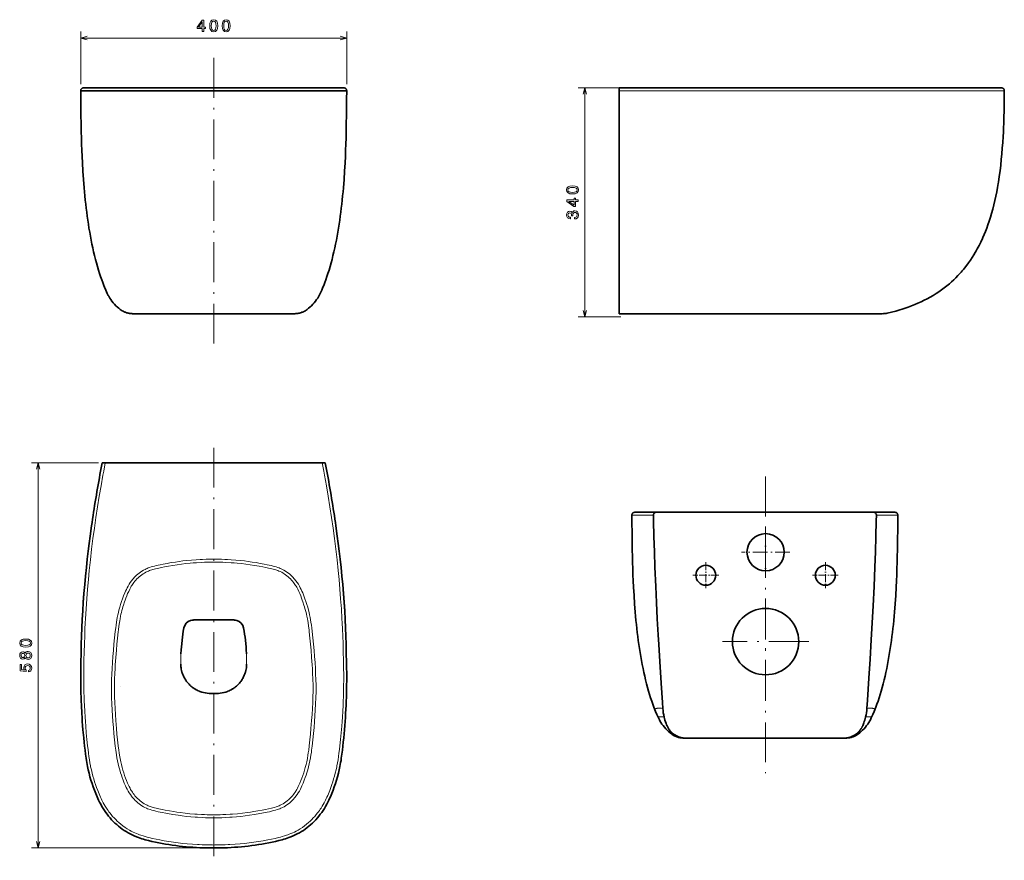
# Model space of a CAD drawing. Extents: x 46 to 343, y 25 to 278.
import ezdxf

# ---------------------------------------------------------------- set-up
doc = ezdxf.new("R2010")
doc.units = 0
doc.linetypes.add('DASHDOT', pattern=[18.5, 12, -3, 0.5, -3])

msp = doc.modelspace()

# ---------------------------------------------------------------- linework, layer by layer
at = {"color": 7, "lineweight": 13, "ltscale": 0.396967}
for p, q in [((64.62, 258.23), (64.62, 274.11)), ((144.71, 258.23), (144.71, 274.11))]:
    msp.add_line(p, q, dxfattribs=at)
at = {"color": 7, "lineweight": 13}
for p, q in [((64.62, 272.11), (144.71, 272.11)), ((216.43, 188.14), (216.43, 257.13)), ((70.01, 144.19), (49.76, 144.19)), ((51.76, 28.22), (51.76, 144.19)), ((102.64, 28.22), (49.76, 28.22))]:
    msp.add_line(p, q, dxfattribs=at)
at = {"color": 7, "linetype": 'DASHDOT', "lineweight": 13}
for p, q in [((104.67, 266.1), (104.67, 179.93)), ((104.67, 148.73), (104.67, 24.51)), ((270.85, 140.04), (270.85, 50.8)), ((270.85, 103.36), (270.85, 77.36)), ((283.85, 90.36), (257.85, 90.36))]:
    msp.add_line(p, q, dxfattribs=at)
at = {"color": 7, "lineweight": 35}
for p, q in [((64.62, 256.23), (144.71, 256.23)), ((104.67, 257.13), (67.55, 257.13)), ((104.67, 257.13), (141.78, 257.13)), ((226.77, 256.22), (226.77, 198.02)), ((288.68, 257.13), (229.27, 257.13)), ((317.98, 257.13), (288.68, 257.13)), ((341.83, 257.13), (317.98, 257.13)), ((81.93, 189.1), (104.67, 189.1)), ((104.67, 189.1), (127.41, 189.1)), ((285.98, 189.1), (229.27, 189.1)), ((72.01, 144.19), (104.67, 144.19)), ((137.32, 144.19), (104.67, 144.19)), ((237.51, 129.34), (270.63, 129.34)), ((303.76, 129.34), (270.63, 129.34)), ((246.83, 61.31), (270.61, 61.31)), ((294.43, 61.31), (270.63, 61.31))]:
    msp.add_line(p, q, dxfattribs=at)
at = {"color": 7, "lineweight": 35, "ltscale": 0.05069}
for p, q in [((67.55, 257.13), (65.53, 257.13)), ((141.78, 257.13), (143.81, 257.13))]:
    msp.add_line(p, q, dxfattribs=at)
at = {"color": 7, "lineweight": 13, "ltscale": 0.320792}
for p, q in [((227.27, 257.13), (214.43, 257.13)), ((227.27, 188.14), (214.43, 188.14))]:
    msp.add_line(p, q, dxfattribs=at)
at = {"color": 7, "lineweight": 35, "ltscale": 0.0625}
for p, q in [((226.77, 257.13), (229.27, 257.13)), ((226.77, 189.11), (229.27, 189.1)), ((226.77, 189.11), (229.27, 189.1)), ((226.77, 189.1), (229.27, 189.1))]:
    msp.add_line(p, q, dxfattribs=at)
at = {"color": 7, "lineweight": 35, "ltscale": 0.022832}
msp.add_line((226.77, 256.22), (226.77, 257.13), dxfattribs=at)
at = {"color": 7, "lineweight": 35, "ltscale": 1.60217e-05}
msp.add_line((226.77, 257.13), (226.77, 257.13), dxfattribs=at)
msp.add_line((226.77, 257.13), (226.77, 257.13), dxfattribs=at)
at = {"color": 7, "lineweight": 13, "ltscale": 0.0625}
msp.add_line((226.77, 256.22), (229.27, 256.22), dxfattribs=at)
at = {"color": 7, "lineweight": 35, "ltscale": 7.62939e-06}
msp.add_line((341.83, 257.13), (341.83, 257.13), dxfattribs=at)
msp.add_line((341.83, 257.13), (341.83, 257.13), dxfattribs=at)
msp.add_line((341.83, 257.13), (341.83, 257.13), dxfattribs=at)
msp.add_line((341.83, 257.13), (341.83, 257.13), dxfattribs=at)
msp.add_line((341.83, 257.13), (341.83, 257.13), dxfattribs=at)
msp.add_line((341.83, 257.13), (341.83, 257.13), dxfattribs=at)
msp.add_line((341.83, 257.13), (341.83, 257.13), dxfattribs=at)
msp.add_line((341.83, 257.13), (341.83, 257.13), dxfattribs=at)
at = {"color": 7, "lineweight": 35, "ltscale": 0.013987}
for p, q in [((64.68, 250.05), (64.69, 249.49)), ((310.62, 122.26), (310.61, 121.7))]:
    msp.add_line(p, q, dxfattribs=at)
at = {"color": 7, "lineweight": 35, "ltscale": 0.002096}
for p, q in [((144.65, 249.49), (144.65, 249.41)), ((230.65, 121.7), (230.65, 121.62))]:
    msp.add_line(p, q, dxfattribs=at)
at = {"color": 7, "lineweight": 35, "ltscale": 0.064786}
msp.add_line((226.77, 198.02), (226.77, 195.43), dxfattribs=at)
at = {"color": 7, "lineweight": 35, "ltscale": 0.071582}
msp.add_line((226.77, 195.43), (226.77, 192.57), dxfattribs=at)
at = {"color": 7, "lineweight": 35, "ltscale": 0.086605}
msp.add_line((226.77, 192.57), (226.77, 189.11), dxfattribs=at)
at = {"color": 7, "lineweight": 35, "ltscale": 0.033769}
for p, q in [((81.64, 189.1), (80.29, 189.1)), ((129.04, 189.1), (127.69, 189.1))]:
    msp.add_line(p, q, dxfattribs=at)
at = {"color": 7, "lineweight": 35, "ltscale": 0.007125}
for p, q in [((81.93, 189.1), (81.64, 189.1)), ((127.69, 189.1), (127.41, 189.1))]:
    msp.add_line(p, q, dxfattribs=at)
at = {"color": 7, "lineweight": 35, "ltscale": 4.34875e-05}
msp.add_line((226.77, 189.11), (226.77, 189.1), dxfattribs=at)
at = {"color": 7, "lineweight": 35, "ltscale": 0.048495}
msp.add_line((287.92, 189.1), (285.98, 189.1), dxfattribs=at)
at = {"color": 7, "lineweight": 35, "ltscale": 0.454581}
msp.add_line((287.92, 189.1), (306.1, 189.1), dxfattribs=at)
at = {"color": 7, "lineweight": 35, "ltscale": 0.063622}
for p, q in [((71.09, 144.19), (70.61, 141.69)), ((138.24, 144.19), (138.72, 141.69))]:
    msp.add_line(p, q, dxfattribs=at)
at = {"color": 7, "lineweight": 35, "ltscale": 0.023097}
msp.add_line((71.09, 144.19), (72.01, 144.19), dxfattribs=at)
at = {"color": 7, "lineweight": 13, "ltscale": 0.06362}
for p, q in [((72.01, 144.19), (71.54, 141.69)), ((137.32, 144.19), (137.8, 141.69))]:
    msp.add_line(p, q, dxfattribs=at)
at = {"color": 7, "lineweight": 35, "ltscale": 0.023096}
msp.add_line((138.24, 144.19), (137.32, 144.19), dxfattribs=at)
at = {"color": 7, "lineweight": 35, "ltscale": 0.149875}
for p, q in [((231.51, 129.34), (237.51, 129.34)), ((309.76, 129.34), (303.76, 129.34))]:
    msp.add_line(p, q, dxfattribs=at)
at = {"color": 7, "lineweight": 13, "ltscale": 0.011896}
for p, q in [((237.06, 128.42), (236.58, 128.42)), ((304.21, 128.42), (304.69, 128.42))]:
    msp.add_line(p, q, dxfattribs=at)
at = {"color": 7, "lineweight": 35, "ltscale": 0.011887}
for p, q in [((237.98, 129.34), (237.51, 129.34)), ((303.29, 129.34), (303.76, 129.34))]:
    msp.add_line(p, q, dxfattribs=at)
at = {"color": 7, "linetype": 'DASHDOT', "lineweight": 13, "ltscale": 0.364}
for p, q in [((270.85, 124.56), (270.85, 110)), ((278.13, 117.28), (263.57, 117.28))]:
    msp.add_line(p, q, dxfattribs=at)
at = {"color": 7, "linetype": 'DASHDOT', "lineweight": 13, "ltscale": 0.195}
for p, q in [((252.85, 114.24), (252.85, 106.44)), ((288.85, 114.24), (288.85, 106.44)), ((256.75, 110.34), (248.95, 110.34)), ((292.75, 110.34), (284.95, 110.34))]:
    msp.add_line(p, q, dxfattribs=at)
at = {"color": 7, "lineweight": 35, "ltscale": 0.153021}
for p in [(98.55, 96.88), (110.79, 96.88)]:
    msp.add_line(p, (104.67, 96.88), dxfattribs=at)
at = {"color": 7, "lineweight": 35, "ltscale": 0.000441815}
for p, q in [((64.66, 83.59), (64.66, 83.61)), ((144.68, 83.59), (144.68, 83.61))]:
    msp.add_line(p, q, dxfattribs=at)
at = {"color": 7, "lineweight": 13, "ltscale": 0.004475}
for p, q in [((114.39, 83.56), (114.57, 83.56)), ((103.28, 74.96), (103.28, 74.78)), ((106.05, 74.96), (106.06, 74.78))]:
    msp.add_line(p, q, dxfattribs=at)
at = {"color": 7, "lineweight": 13, "ltscale": 0.000677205}
msp.add_line((76.65, 76.94), (76.66, 76.97), dxfattribs=at)
at = {"color": 7, "lineweight": 13, "ltscale": 0.003592}
for p, q in [((239.91, 70.23), (239.77, 70.26)), ((301.36, 70.23), (301.5, 70.26))]:
    msp.add_line(p, q, dxfattribs=at)
at = {"color": 7, "lineweight": 13, "ltscale": 0.006611}
for p, q in [((241.31, 64.77), (241.42, 64.53)), ((299.96, 64.77), (299.85, 64.53))]:
    msp.add_line(p, q, dxfattribs=at)
at = {"color": 7, "lineweight": 35, "ltscale": 0.008084}
msp.add_line((246.83, 61.31), (246.51, 61.31), dxfattribs=at)
at = {"color": 7, "lineweight": 35, "ltscale": 0.000178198}
for p, q in [((246.84, 61.31), (246.83, 61.31)), ((294.43, 61.31), (294.43, 61.31))]:
    msp.add_line(p, q, dxfattribs=at)
at = {"color": 7, "lineweight": 35, "ltscale": 0.008089}
msp.add_line((294.76, 61.31), (294.43, 61.31), dxfattribs=at)
at = {"color": 7, "lineweight": 13}
for points in [[(101.21, 274.11), (101.66, 274.11), (101.66, 274.98), (102.16, 274.98), (102.16, 275.38), (101.66, 275.38), (101.66, 277.53), (101.2, 277.53), (99.67, 275.42), (99.67, 274.98), (101.21, 274.98)], [(100.09, 275.38), (101.21, 276.95), (101.21, 275.38)], [(103.45, 275.82), (103.53, 275.03), (103.76, 274.46), (104.14, 274.12), (104.67, 274.01), (105.19, 274.12), (105.56, 274.46), (105.8, 275.03), (105.88, 275.82), (105.8, 276.6), (105.7, 276.92), (105.56, 277.17), (105.19, 277.52), (104.67, 277.63), (104.14, 277.52), (103.76, 277.17), (103.53, 276.6)], [(103.94, 275.82), (103.98, 276.43), (104.1, 276.87), (104.33, 277.12), (104.67, 277.21), (105, 277.12), (105.23, 276.87), (105.35, 276.43), (105.39, 275.82), (105.35, 275.2), (105.23, 274.76), (105, 274.51), (104.67, 274.42), (104.33, 274.51), (104.1, 274.76), (103.98, 275.2)], [(107.19, 275.82), (107.26, 275.03), (107.5, 274.46), (107.88, 274.12), (108.4, 274.01), (108.92, 274.12), (109.3, 274.46), (109.53, 275.03), (109.61, 275.82), (109.53, 276.6), (109.44, 276.92), (109.3, 277.17), (108.92, 277.52), (108.4, 277.63), (107.88, 277.52), (107.5, 277.17), (107.26, 276.6)], [(107.67, 275.82), (107.71, 276.43), (107.84, 276.87), (108.06, 277.12), (108.4, 277.21), (108.74, 277.12), (108.96, 276.87), (109.09, 276.43), (109.13, 275.82), (109.09, 275.2), (108.96, 274.76), (108.74, 274.51), (108.4, 274.42), (108.06, 274.51), (107.84, 274.76), (107.71, 275.2)], [(212.72, 225.15), (213.52, 225.23), (214.08, 225.47), (214.42, 225.85), (214.53, 226.37), (214.42, 226.89), (214.08, 227.27), (213.52, 227.5), (212.72, 227.58), (211.94, 227.5), (211.62, 227.4), (211.37, 227.27), (211.02, 226.89), (210.91, 226.37), (211.02, 225.85), (211.37, 225.47), (211.94, 225.23)], [(212.72, 225.64), (212.11, 225.68), (211.67, 225.81), (211.42, 226.03), (211.33, 226.37), (211.42, 226.7), (211.67, 226.93), (212.11, 227.06), (212.72, 227.1), (213.34, 227.06), (213.78, 226.93), (214.03, 226.7), (214.12, 226.37), (214.03, 226.03), (213.78, 225.81), (213.34, 225.68)], [(214.43, 222.91), (214.43, 223.37), (213.57, 223.37), (213.57, 223.86), (213.16, 223.86), (213.16, 223.37), (211.01, 223.37), (211.01, 222.91), (213.12, 221.37), (213.57, 221.37), (213.57, 222.91)], [(213.16, 221.8), (211.59, 222.91), (213.16, 222.91)], [(213.33, 217.63), (213.37, 217.63), (213.85, 217.71), (214.22, 217.94), (214.45, 218.32), (214.53, 218.81), (214.45, 219.34), (214.23, 219.73), (213.87, 219.98), (213.42, 220.07), (213.12, 220.03), (212.88, 219.92), (212.69, 219.74), (212.56, 219.5), (212.28, 219.83), (211.85, 219.94), (211.46, 219.87), (211.16, 219.65), (210.97, 219.3), (210.91, 218.81), (210.99, 218.36), (211.21, 218.01), (211.56, 217.78), (212.03, 217.71), (212.07, 217.71), (212.07, 218.16), (211.75, 218.2), (211.51, 218.33), (211.37, 218.54), (211.32, 218.84), (211.36, 219.1), (211.47, 219.29), (211.64, 219.41), (211.87, 219.45), (212.12, 219.41), (212.28, 219.29), (212.39, 219.07), (212.42, 218.79), (212.41, 218.59), (212.81, 218.59), (212.8, 218.84), (212.84, 219.16), (212.97, 219.39), (213.16, 219.53), (213.42, 219.58), (213.71, 219.53), (213.93, 219.38), (214.07, 219.15), (214.11, 218.84), (214.06, 218.52), (213.91, 218.29), (213.67, 218.15), (213.33, 218.09)], [(48.05, 88.72), (48.85, 88.8), (49.41, 89.04), (49.75, 89.41), (49.86, 89.94), (49.75, 90.46), (49.41, 90.84), (48.85, 91.07), (48.05, 91.15), (47.27, 91.07), (46.95, 90.97), (46.7, 90.84), (46.35, 90.46), (46.24, 89.94), (46.35, 89.41), (46.7, 89.04), (47.27, 88.8)], [(48.05, 89.21), (47.44, 89.25), (47.01, 89.37), (46.75, 89.6), (46.66, 89.94), (46.75, 90.27), (47.01, 90.5), (47.44, 90.62), (48.05, 90.67), (48.67, 90.62), (49.11, 90.5), (49.37, 90.27), (49.45, 89.94), (49.37, 89.6), (49.11, 89.37), (48.67, 89.25)], [(47.88, 85.58), (48.02, 85.32), (48.22, 85.14), (48.46, 85.03), (48.76, 85), (49.21, 85.08), (49.56, 85.31), (49.78, 85.69), (49.86, 86.2), (49.78, 86.71), (49.56, 87.09), (49.21, 87.32), (48.76, 87.41), (48.46, 87.37), (48.22, 87.26), (48.02, 87.08), (47.88, 86.83), (47.76, 87.03), (47.59, 87.17), (47.39, 87.26), (47.14, 87.29), (46.78, 87.21), (46.5, 86.99), (46.31, 86.65), (46.24, 86.2), (46.31, 85.75), (46.5, 85.41), (46.78, 85.19), (47.14, 85.11), (47.39, 85.14), (47.59, 85.22)], [(47.18, 85.59), (46.96, 85.63), (46.79, 85.75), (46.68, 85.95), (46.64, 86.2), (46.68, 86.45), (46.79, 86.65), (46.96, 86.77), (47.18, 86.81), (47.41, 86.77), (47.59, 86.65), (47.7, 86.45), (47.74, 86.2), (47.7, 85.95), (47.59, 85.75), (47.41, 85.63)], [(48.75, 85.48), (48.48, 85.53), (48.28, 85.67), (48.15, 85.9), (48.1, 86.2), (48.15, 86.5), (48.28, 86.73), (48.48, 86.87), (48.75, 86.92), (49.04, 86.87), (49.25, 86.73), (49.4, 86.5), (49.44, 86.2), (49.4, 85.9), (49.25, 85.67), (49.04, 85.53)], [(48.85, 81.22), (49.26, 81.33), (49.59, 81.57), (49.79, 81.94), (49.86, 82.4), (49.77, 82.91), (49.53, 83.31), (49.13, 83.56), (48.63, 83.66), (48.16, 83.57), (47.79, 83.33), (47.55, 82.95), (47.47, 82.46), (47.53, 82.08), (47.7, 81.79), (46.75, 81.93), (46.75, 83.47), (46.34, 83.47), (46.34, 81.59), (48.2, 81.32), (48.2, 81.72), (47.96, 82.01), (47.87, 82.39), (47.93, 82.71), (48.09, 82.96), (48.34, 83.11), (48.65, 83.17), (48.97, 83.11), (49.22, 82.95), (49.38, 82.7), (49.43, 82.39), (49.4, 82.12), (49.28, 81.91), (49.1, 81.76), (48.85, 81.69)]]:
    msp.add_lwpolyline(points, close=True, dxfattribs=at)
for points in [[(66.55, 272.63), (64.62, 272.11), (66.55, 271.59)], [(142.78, 271.59), (144.71, 272.11), (142.78, 272.63)], [(66.66, 256.2), (65.14, 256.21), (64.96, 256.21), (64.64, 256.22), (64.62, 256.23), (64.62, 256.23), (64.62, 256.23), (64.62, 256.23)], [(104.67, 256.24), (95.08, 256.23), (83.21, 256.2), (74.36, 256.18), (68.5, 256.19), (66.66, 256.2)], [(104.67, 256.24), (114.26, 256.23), (126.12, 256.2), (134.97, 256.18), (140.83, 256.19), (142.67, 256.2)], [(142.67, 256.2), (144.19, 256.21), (144.38, 256.21), (144.69, 256.22), (144.71, 256.23), (144.71, 256.23), (144.71, 256.23), (144.71, 256.23)], [(216.95, 255.2), (216.43, 257.13), (215.92, 255.2)], [(288.67, 256.23), (270.69, 256.25), (258.77, 256.25), (235.11, 256.23), (229.27, 256.22)], [(318.16, 256.2), (303.33, 256.21), (288.67, 256.23)], [(342.74, 256.24), (341.14, 256.22), (340.29, 256.21), (335.39, 256.19), (328.15, 256.19), (318.16, 256.2)], [(215.92, 190.07), (216.43, 188.14), (216.95, 190.07)], [(52.28, 142.26), (51.76, 144.19), (51.25, 142.26)], [(65.54, 82.27), (65.59, 84.74), (65.65, 87.2), (65.72, 89.67), (65.81, 92.13), (65.89, 94.07), (65.98, 96.01), (66.05, 97.27), (66.23, 100.24), (66.44, 103.2), (66.67, 106.15), (66.93, 109.1), (67.19, 111.78), (67.53, 114.99), (67.89, 118.19), (68.29, 121.38), (68.72, 124.57), (69.17, 127.75), (69.66, 130.93), (70.18, 134.11), (70.73, 137.28), (71.3, 140.44), (71.54, 141.69)], [(143.79, 82.27), (143.75, 84.74), (143.69, 87.2), (143.61, 89.67), (143.53, 92.13), (143.44, 94.07), (143.35, 96.01), (143.28, 97.27), (143.1, 100.24), (142.89, 103.2), (142.66, 106.15), (142.4, 109.1), (142.14, 111.78), (141.81, 114.99), (141.44, 118.19), (141.04, 121.38), (140.62, 124.57), (140.16, 127.75), (139.67, 130.93), (139.15, 134.11), (138.61, 137.28), (138.03, 140.44), (137.8, 141.69)], [(230.59, 128.43), (230.59, 128.43), (230.59, 128.44), (230.59, 128.44), (230.6, 128.44)], [(230.6, 128.44), (230.69, 128.44), (231.22, 128.45), (232.59, 128.45), (236.58, 128.42)], [(310.67, 128.44), (310.58, 128.44), (310.05, 128.45), (308.68, 128.45), (304.69, 128.42)], [(310.68, 128.43), (310.68, 128.43), (310.68, 128.44), (310.68, 128.44), (310.67, 128.44)], [(64.66, 83.61), (64.71, 86.28), (64.79, 88.95), (64.88, 91.62), (65, 94.41), (65.09, 96.31), (65.2, 98.21), (65.36, 100.83), (65.55, 103.46), (65.76, 106.07), (65.93, 108.08), (66.11, 110.08), (66.33, 112.31), (66.57, 114.54), (66.81, 116.77), (67.15, 119.58), (67.51, 122.39), (67.89, 125.19)], [(144.68, 83.61), (144.62, 86.28), (144.55, 88.95), (144.45, 91.62), (144.34, 94.41), (144.24, 96.31), (144.13, 98.21), (143.97, 100.83), (143.78, 103.46), (143.57, 106.07), (143.4, 108.08), (143.22, 110.08), (143, 112.31), (142.77, 114.54), (142.52, 116.77), (142.18, 119.58), (141.83, 122.39), (141.45, 125.19)], [(73.86, 77.24), (73.91, 78.91), (73.97, 80.58), (74.06, 82.22), (74.17, 84.06), (74.29, 85.89), (74.44, 87.72), (74.61, 89.6), (74.81, 91.51), (75.02, 93.44), (75.15, 94.48), (75.26, 95.33), (75.38, 96.17), (75.5, 96.93), (75.64, 97.67), (75.79, 98.42), (75.95, 99.16), (76.13, 99.88), (76.37, 100.73), (76.62, 101.57), (76.89, 102.41), (77.19, 103.27), (77.52, 104.14), (77.87, 105.01), (78.11, 105.56), (78.36, 106.1), (78.61, 106.6), (78.87, 107.09), (79.19, 107.63), (79.53, 108.15), (79.9, 108.67), (80.29, 109.16), (80.49, 109.4), (80.71, 109.64), (81.05, 110), (81.41, 110.34), (81.78, 110.67), (82.17, 110.99), (82.6, 111.3), (83.05, 111.6), (83.51, 111.87), (83.98, 112.12), (84.36, 112.3), (84.63, 112.42), (84.97, 112.56), (85.33, 112.68), (85.81, 112.84), (86.31, 112.98), (86.82, 113.12), (87.33, 113.24), (87.93, 113.38), (88.52, 113.51), (89.45, 113.7), (90.63, 113.92), (91.88, 114.14), (93.13, 114.33), (94.27, 114.49), (95.41, 114.64), (96.56, 114.77), (97.99, 114.9), (99.41, 115.01), (100.54, 115.08), (101.33, 115.12), (102.37, 115.15), (103.7, 115.18), (104.19, 115.18), (104.54, 115.18), (104.67, 115.18)], [(74.75, 77.21), (74.81, 79.06), (74.89, 80.9), (74.95, 82.14), (75.02, 83.38), (75.17, 85.57), (75.35, 87.76), (75.51, 89.58), (75.7, 91.42), (75.9, 93.26), (75.98, 93.89), (76.12, 95), (76.28, 96.11), (76.37, 96.66), (76.46, 97.21), (76.62, 98.02), (76.74, 98.6), (76.88, 99.17), (77.02, 99.75), (77.18, 100.32), (77.33, 100.83), (77.48, 101.34), (77.82, 102.36), (78, 102.88), (78.2, 103.41), (78.47, 104.11), (78.75, 104.81), (79.06, 105.5), (79.38, 106.15), (79.68, 106.71), (79.85, 107.01), (80.03, 107.29), (80.21, 107.57), (80.39, 107.84), (80.65, 108.19), (80.93, 108.54), (81.22, 108.88), (81.55, 109.24), (81.9, 109.58), (82.26, 109.91), (82.64, 110.22), (83.03, 110.51), (83.41, 110.77), (83.8, 111.02), (84.21, 111.24), (84.62, 111.44), (85.04, 111.62), (85.35, 111.74), (85.67, 111.86), (86.01, 111.97), (86.35, 112.07), (86.74, 112.18), (87.14, 112.28), (87.63, 112.4), (88.12, 112.51), (88.98, 112.7), (89.88, 112.88), (91.02, 113.09), (92.35, 113.31), (93.68, 113.51), (95.01, 113.69), (96.29, 113.85), (97.58, 113.98), (98.52, 114.06), (99.46, 114.13), (100.99, 114.21), (101.91, 114.25), (102.82, 114.28), (103.38, 114.29), (104.19, 114.29), (104.37, 114.29), (104.62, 114.29), (104.67, 114.29)], [(135.48, 77.24), (135.42, 78.91), (135.36, 80.58), (135.28, 82.22), (135.17, 84.06), (135.04, 85.89), (134.89, 87.72), (134.72, 89.6), (134.53, 91.51), (134.31, 93.44), (134.18, 94.48), (134.07, 95.33), (133.95, 96.17), (133.83, 96.93), (133.7, 97.67), (133.54, 98.42), (133.38, 99.16), (133.2, 99.88), (132.97, 100.73), (132.71, 101.57), (132.44, 102.41), (132.14, 103.27), (131.82, 104.14), (131.46, 105.01), (131.22, 105.56), (130.97, 106.1), (130.73, 106.6), (130.46, 107.09), (130.15, 107.63), (129.81, 108.15), (129.44, 108.67), (129.04, 109.16), (128.84, 109.4), (128.63, 109.64), (128.28, 110), (127.92, 110.34), (127.55, 110.67), (127.16, 110.99), (126.73, 111.3), (126.28, 111.6), (125.82, 111.87), (125.35, 112.12), (124.98, 112.3), (124.7, 112.42), (124.36, 112.56), (124, 112.68), (123.52, 112.84), (123.03, 112.98), (122.52, 113.12), (122, 113.24), (121.41, 113.38), (120.81, 113.51), (119.89, 113.7), (118.7, 113.92), (117.45, 114.14), (116.2, 114.33), (115.07, 114.49), (113.92, 114.64), (112.77, 114.77), (111.35, 114.9), (109.92, 115.01), (108.8, 115.08), (108, 115.12), (106.96, 115.15), (105.64, 115.18), (105.15, 115.18), (104.8, 115.18), (104.67, 115.18)], [(134.58, 77.21), (134.52, 79.06), (134.45, 80.9), (134.38, 82.14), (134.31, 83.38), (134.16, 85.57), (133.99, 87.76), (133.82, 89.58), (133.64, 91.42), (133.43, 93.26), (133.36, 93.89), (133.22, 95), (133.06, 96.11), (132.97, 96.66), (132.87, 97.21), (132.72, 98.02), (132.59, 98.6), (132.46, 99.17), (132.31, 99.75), (132.15, 100.32), (132.01, 100.83), (131.85, 101.34), (131.51, 102.36), (131.33, 102.88), (131.14, 103.41), (130.87, 104.11), (130.58, 104.81), (130.27, 105.5), (129.95, 106.15), (129.65, 106.71), (129.48, 107.01), (129.3, 107.29), (129.13, 107.57), (128.94, 107.84), (128.68, 108.19), (128.4, 108.54), (128.11, 108.88), (127.78, 109.24), (127.43, 109.58), (127.07, 109.91), (126.7, 110.22), (126.31, 110.51), (125.92, 110.77), (125.53, 111.02), (125.13, 111.24), (124.72, 111.44), (124.29, 111.62), (123.98, 111.74), (123.66, 111.86), (123.33, 111.97), (122.98, 112.07), (122.59, 112.18), (122.19, 112.28), (121.7, 112.4), (121.21, 112.51), (120.35, 112.7), (119.45, 112.88), (118.31, 113.09), (116.99, 113.31), (115.66, 113.51), (114.32, 113.69), (113.04, 113.85), (111.76, 113.98), (110.81, 114.06), (109.87, 114.13), (108.34, 114.21), (107.42, 114.25), (106.51, 114.28), (105.95, 114.29), (105.15, 114.29), (104.96, 114.29), (104.71, 114.29), (104.67, 114.29)], [(113.52, 94.21), (113.6, 94.32), (113.66, 94.47)], [(67.55, 52.97), (67.38, 53.88), (67.23, 54.8), (67.08, 55.77), (66.95, 56.76), (66.81, 57.85), (66.69, 58.95), (66.48, 60.92), (66.29, 62.89), (66.12, 64.87), (66.02, 66.27), (65.92, 67.66), (65.82, 69.39), (65.73, 71.11), (65.67, 72.46), (65.62, 73.81), (65.59, 75.04), (65.55, 76.95), (65.53, 78.95), (65.53, 80.61), (65.54, 82.27)], [(141.78, 52.97), (141.95, 53.88), (142.11, 54.8), (142.25, 55.77), (142.39, 56.76), (142.52, 57.85), (142.65, 58.95), (142.85, 60.92), (143.04, 62.89), (143.21, 64.87), (143.32, 66.27), (143.41, 67.66), (143.52, 69.39), (143.61, 71.11), (143.66, 72.46), (143.71, 73.81), (143.75, 75.04), (143.79, 76.95), (143.8, 78.95), (143.8, 80.61), (143.79, 82.27)], [(104.67, 37.3), (104.55, 37.3), (104.35, 37.3), (103.99, 37.3), (103.57, 37.31), (102.22, 37.34), (101.14, 37.38), (99.81, 37.46), (99.08, 37.51), (97.79, 37.61), (96.5, 37.74), (95.21, 37.9), (93.92, 38.07), (92.34, 38.31), (90.78, 38.57), (90.2, 38.68), (89.14, 38.89), (88.52, 39.02), (87.9, 39.15), (87.26, 39.3), (86.63, 39.46), (86.08, 39.61), (85.54, 39.78), (85.15, 39.91), (84.77, 40.06), (84.46, 40.18), (83.96, 40.42), (83.5, 40.66), (83.04, 40.93), (82.61, 41.22), (82.18, 41.53), (81.77, 41.86), (81.39, 42.19), (81.03, 42.54), (80.68, 42.9), (80.34, 43.28), (80.14, 43.53), (79.94, 43.78), (79.56, 44.3), (79.21, 44.83), (78.88, 45.38), (78.58, 45.93), (78.33, 46.44), (78.09, 46.96), (77.91, 47.37), (77.73, 47.79), (77.4, 48.62), (77.1, 49.45), (76.86, 50.16), (76.63, 50.86), (76.35, 51.76), (76.1, 52.67), (75.88, 53.59), (75.69, 54.46), (75.52, 55.34), (75.37, 56.25), (75.27, 56.95), (75.17, 57.67), (75.02, 58.89), (74.81, 60.79), (74.62, 62.67), (74.45, 64.53), (74.31, 66.26), (74.19, 67.99), (74.08, 69.72), (73.99, 71.58), (73.91, 73.47), (73.85, 75.38)], [(101.03, 38.3), (99.72, 38.37), (99.02, 38.42), (97.52, 38.55), (96.02, 38.71), (94.53, 38.9), (93.57, 39.03), (92.61, 39.18), (91.34, 39.4), (90.05, 39.63), (89.11, 39.82), (88.15, 40.03), (87.29, 40.23), (86.85, 40.34), (86.42, 40.46), (85.82, 40.64), (85.53, 40.74), (85.25, 40.84), (84.95, 40.96), (84.67, 41.08), (84.22, 41.3), (83.77, 41.55), (83.33, 41.82), (82.91, 42.11), (82.5, 42.43), (82.09, 42.78), (81.7, 43.15), (81.32, 43.54), (80.96, 43.95), (80.68, 44.3), (80.41, 44.66), (80.16, 45.03), (79.98, 45.3), (79.82, 45.57), (79.64, 45.88), (79.47, 46.19), (79.19, 46.74), (78.92, 47.32), (78.75, 47.71), (78.42, 48.5), (78.12, 49.28), (77.84, 50.08), (77.57, 50.87), (77.32, 51.67), (77.09, 52.49), (76.87, 53.32), (76.67, 54.16), (76.47, 55.15), (76.3, 56.16), (76.18, 56.92), (76.08, 57.69), (75.91, 59.01), (75.72, 60.74), (75.54, 62.47), (75.39, 64.18), (75.28, 65.4), (75.19, 66.62), (75.06, 68.42), (74.95, 70.23), (74.86, 72.06), (74.8, 73.72), (74.75, 75.4)], [(104.67, 37.3), (104.78, 37.3), (104.98, 37.3), (105.34, 37.3), (105.76, 37.31), (107.11, 37.34), (108.19, 37.38), (109.52, 37.46), (110.25, 37.51), (111.54, 37.61), (112.83, 37.74), (114.13, 37.9), (115.41, 38.07), (116.99, 38.31), (118.56, 38.57), (119.13, 38.68), (120.19, 38.89), (120.81, 39.02), (121.44, 39.15), (122.07, 39.3), (122.71, 39.46), (123.25, 39.61), (123.79, 39.78), (124.18, 39.91), (124.56, 40.06), (124.87, 40.18), (125.37, 40.42), (125.84, 40.66), (126.29, 40.93), (126.73, 41.22), (127.15, 41.53), (127.56, 41.86), (127.94, 42.19), (128.3, 42.54), (128.65, 42.9), (128.99, 43.28), (129.19, 43.53), (129.39, 43.78), (129.77, 44.3), (130.12, 44.83), (130.45, 45.38), (130.75, 45.93), (131, 46.44), (131.24, 46.96), (131.43, 47.37), (131.6, 47.79), (131.93, 48.62), (132.23, 49.45), (132.48, 50.16), (132.71, 50.86), (132.98, 51.76), (133.23, 52.67), (133.45, 53.59), (133.64, 54.46), (133.81, 55.34), (133.96, 56.25), (134.07, 56.95), (134.16, 57.67), (134.31, 58.89), (134.52, 60.79), (134.71, 62.67), (134.88, 64.53), (135.02, 66.26), (135.14, 67.99), (135.25, 69.72), (135.35, 71.58), (135.42, 73.47), (135.48, 75.38)], [(108.3, 38.3), (109.61, 38.37), (110.31, 38.42), (111.81, 38.55), (113.31, 38.71), (114.8, 38.9), (115.76, 39.03), (116.72, 39.18), (118, 39.4), (119.28, 39.63), (120.22, 39.82), (121.18, 40.03), (122.04, 40.23), (122.48, 40.34), (122.92, 40.46), (123.51, 40.64), (123.8, 40.74), (124.08, 40.84), (124.38, 40.96), (124.67, 41.08), (125.11, 41.3), (125.56, 41.55), (126, 41.82), (126.42, 42.11), (126.83, 42.43), (127.24, 42.78), (127.63, 43.15), (128.01, 43.54), (128.37, 43.95), (128.65, 44.3), (128.92, 44.66), (129.17, 45.03), (129.35, 45.3), (129.52, 45.57), (129.69, 45.88), (129.86, 46.19), (130.14, 46.74), (130.42, 47.32), (130.59, 47.71), (130.91, 48.5), (131.21, 49.28), (131.5, 50.08), (131.76, 50.87), (132.01, 51.67), (132.25, 52.49), (132.46, 53.32), (132.66, 54.16), (132.86, 55.15), (133.03, 56.16), (133.15, 56.92), (133.26, 57.69), (133.42, 59.01), (133.61, 60.74), (133.79, 62.47), (133.95, 64.18), (134.05, 65.4), (134.15, 66.62), (134.27, 68.42), (134.38, 70.23), (134.47, 72.06), (134.53, 73.72), (134.58, 75.4)], [(237.52, 69.84), (237.51, 69.91), (237.51, 69.97), (237.54, 70.03), (237.57, 70.07), (237.62, 70.1), (237.73, 70.17), (237.82, 70.2), (237.93, 70.24), (238.08, 70.27), (238.24, 70.3), (238.55, 70.33), (238.88, 70.34), (239.2, 70.33), (239.5, 70.31), (239.77, 70.26)], [(303.75, 69.84), (303.76, 69.91), (303.75, 69.97), (303.73, 70.03), (303.69, 70.07), (303.65, 70.1), (303.54, 70.17), (303.45, 70.2), (303.34, 70.24), (303.19, 70.27), (303.03, 70.3), (302.71, 70.33), (302.39, 70.34), (302.07, 70.33), (301.77, 70.31), (301.5, 70.26)], [(238.58, 67.41), (238.56, 67.46), (238.56, 67.5), (238.58, 67.54), (238.6, 67.57), (238.63, 67.6), (238.68, 67.63), (238.74, 67.65), (238.83, 67.68), (238.94, 67.71), (239.16, 67.74), (239.4, 67.75), (239.63, 67.75), (239.86, 67.73), (240.06, 67.7), (240.23, 67.65)], [(302.69, 67.41), (302.71, 67.46), (302.7, 67.5), (302.69, 67.54), (302.66, 67.57), (302.63, 67.6), (302.59, 67.63), (302.53, 67.65), (302.44, 67.68), (302.33, 67.71), (302.11, 67.74), (301.87, 67.75), (301.63, 67.75), (301.41, 67.73), (301.21, 67.7), (301.03, 67.65)], [(241.42, 64.53), (241.6, 64.16), (241.75, 63.88), (241.92, 63.6), (242.05, 63.36), (242.22, 63.05), (242.27, 62.92), (242.31, 62.81), (242.37, 62.71), (242.4, 62.67), (242.48, 62.6)], [(298.79, 62.6), (298.88, 62.68), (298.94, 62.78), (298.98, 62.87), (299.06, 63.06), (299.2, 63.33), (299.4, 63.67), (299.62, 64.07), (299.85, 64.53)], [(104.67, 29.12), (104.34, 29.13), (103.85, 29.14), (102.51, 29.15), (101.23, 29.18), (100.27, 29.23), (99.82, 29.25), (98.25, 29.35), (96.69, 29.48), (95.36, 29.61), (93.96, 29.78), (92.56, 29.96), (91.17, 30.17), (89.79, 30.41), (88.41, 30.66), (87.29, 30.89), (86.2, 31.12), (85.12, 31.38), (84.58, 31.52), (84.05, 31.66), (83.39, 31.85), (82.74, 32.06), (82.34, 32.2), (81.94, 32.35), (81.41, 32.56), (80.89, 32.78), (80.38, 33.02), (79.82, 33.31), (79.26, 33.62), (78.6, 34.02), (77.95, 34.44), (77.32, 34.9), (76.7, 35.37), (76.11, 35.87), (75.62, 36.32), (75.14, 36.78), (74.68, 37.26), (74.23, 37.75), (73.8, 38.26), (73.38, 38.78), (73.11, 39.14), (72.84, 39.51), (72.59, 39.88), (72.34, 40.26), (72.02, 40.78), (71.71, 41.3), (71.41, 41.83), (71.2, 42.24), (71, 42.65), (70.78, 43.09), (70.57, 43.54), (70.35, 44.05), (70.13, 44.57), (69.73, 45.55), (69.4, 46.42), (69.09, 47.31), (68.81, 48.15), (68.55, 49), (68.3, 49.85), (68.05, 50.79), (67.82, 51.73), (67.61, 52.67), (67.55, 52.97)], [(104.67, 29.12), (104.99, 29.13), (105.49, 29.14), (106.82, 29.15), (108.11, 29.18), (109.06, 29.23), (109.51, 29.25), (111.08, 29.35), (112.64, 29.48), (113.98, 29.61), (115.37, 29.78), (116.77, 29.96), (118.16, 30.17), (119.54, 30.41), (120.92, 30.66), (122.05, 30.89), (123.14, 31.12), (124.22, 31.38), (124.75, 31.52), (125.29, 31.66), (125.94, 31.85), (126.59, 32.06), (126.99, 32.2), (127.39, 32.35), (127.92, 32.56), (128.44, 32.78), (128.95, 33.02), (129.52, 33.31), (130.07, 33.62), (130.74, 34.02), (131.39, 34.44), (132.02, 34.9), (132.63, 35.37), (133.22, 35.87), (133.71, 36.32), (134.19, 36.78), (134.65, 37.26), (135.1, 37.75), (135.53, 38.26), (135.95, 38.78), (136.22, 39.14), (136.49, 39.51), (136.75, 39.88), (136.99, 40.26), (137.32, 40.78), (137.62, 41.3), (137.92, 41.83), (138.13, 42.24), (138.34, 42.65), (138.55, 43.09), (138.76, 43.54), (138.99, 44.05), (139.21, 44.57), (139.6, 45.55), (139.93, 46.42), (140.24, 47.31), (140.52, 48.15), (140.78, 49), (141.03, 49.85), (141.28, 50.79), (141.51, 51.73), (141.72, 52.67), (141.78, 52.97)], [(104.67, 38.21), (104.57, 38.21), (104.08, 38.21), (103.34, 38.22), (102.73, 38.23), (101.88, 38.26), (101.03, 38.3)], [(104.67, 38.21), (104.76, 38.21), (105.26, 38.21), (106, 38.22), (106.6, 38.23), (107.45, 38.26), (108.3, 38.3)], [(51.25, 30.15), (51.76, 28.22), (52.28, 30.15)], [(104.67, 28.22), (104.38, 28.22), (103.9, 28.23), (102.54, 28.24), (101.85, 28.26), (101.15, 28.28), (100.07, 28.33)], [(104.67, 28.22), (104.95, 28.22), (105.44, 28.23), (106.79, 28.24), (107.49, 28.26), (108.18, 28.28), (109.26, 28.33)]]:
    msp.add_lwpolyline(points, dxfattribs=at)
at = {"color": 7, "lineweight": 35}
for points in [[(64.62, 256.23), (64.63, 256.35), (64.65, 256.46), (64.68, 256.57), (64.74, 256.68), (64.79, 256.76), (64.84, 256.8), (64.93, 256.89), (65.02, 256.98), (65.07, 257.01), (65.14, 257.04), (65.18, 257.05), (65.28, 257.07), (65.45, 257.11), (65.54, 257.12), (65.67, 257.13)], [(144.71, 256.23), (144.71, 256.35), (144.68, 256.46), (144.65, 256.57), (144.59, 256.68), (144.54, 256.76), (144.49, 256.8), (144.4, 256.89), (144.31, 256.98), (144.26, 257.01), (144.2, 257.04), (144.15, 257.05), (144.06, 257.07), (143.88, 257.11), (143.79, 257.12), (143.66, 257.13)], [(342.74, 256.24), (342.72, 253.4), (342.68, 250.6), (342.61, 247.84), (342.56, 246.48), (342.51, 245.12), (342.45, 243.78), (342.38, 242.46), (342.27, 240.7), (342.14, 238.97), (342, 237.25), (341.84, 235.51), (341.65, 233.8), (341.45, 232.1), (341.22, 230.42), (340.97, 228.76), (340.89, 228.26), (340.69, 227.07), (340.44, 225.77), (340.19, 224.52), (339.91, 223.21), (339.61, 221.93), (339.27, 220.62), (338.91, 219.32), (338.56, 218.14), (338.19, 216.98), (337.81, 215.87), (337.43, 214.83), (337.06, 213.87), (336.68, 212.94), (336.31, 212.09), (336.13, 211.7), (335.64, 210.65), (335.12, 209.61), (334.58, 208.59), (334.29, 208.08), (334, 207.58), (333.52, 206.79), (333.03, 206), (332.51, 205.22), (331.97, 204.46), (331.42, 203.7), (330.75, 202.86), (330.41, 202.44), (330.06, 202.02), (329.71, 201.61), (329.35, 201.21), (328.75, 200.57), (328.14, 199.95), (327.51, 199.33), (326.86, 198.73), (326.19, 198.14), (325.44, 197.51), (324.66, 196.9), (323.86, 196.31), (323.04, 195.73), (322.19, 195.17), (321.32, 194.63), (320.43, 194.11), (319.52, 193.61)], [(342.74, 256.24), (342.73, 256.35), (342.71, 256.47), (342.67, 256.58), (342.62, 256.68), (342.55, 256.78), (342.47, 256.87), (342.38, 256.95), (342.28, 257.01), (342.18, 257.06), (342.06, 257.1), (341.95, 257.12), (341.83, 257.13)], [(71.55, 197.64), (71.24, 198.47), (70.93, 199.31), (70.59, 200.26), (70.27, 201.22), (69.94, 202.25), (69.63, 203.29), (69.32, 204.38), (69.03, 205.47), (68.75, 206.6), (68.48, 207.73), (68.22, 208.9), (67.98, 210.06), (67.74, 211.25), (67.52, 212.44), (67.31, 213.65), (67.1, 214.86), (66.91, 216.05), (66.74, 217.25), (66.57, 218.45), (66.41, 219.66), (66.26, 220.88), (66.11, 222.1), (65.98, 223.33), (65.85, 224.56), (65.74, 225.8), (65.63, 227.04), (65.43, 229.54), (65.26, 232.05), (65.12, 234.56), (65.03, 236.44), (64.95, 238.31), (64.89, 240.17), (64.83, 242.02), (64.79, 243.87), (64.75, 245.72), (64.69, 249.49)], [(137.78, 197.64), (138.1, 198.47), (138.41, 199.31), (138.74, 200.26), (139.06, 201.22), (139.39, 202.25), (139.7, 203.29), (140.01, 204.38), (140.3, 205.47), (140.58, 206.6), (140.85, 207.73), (141.11, 208.9), (141.36, 210.06), (141.59, 211.25), (141.81, 212.44), (142.03, 213.65), (142.23, 214.86), (142.42, 216.05), (142.6, 217.25), (142.77, 218.45), (142.92, 219.66), (143.08, 220.88), (143.22, 222.1), (143.35, 223.33), (143.48, 224.56), (143.6, 225.8), (143.71, 227.04), (143.9, 229.54), (144.07, 232.05), (144.21, 234.56), (144.3, 236.44), (144.38, 238.31), (144.44, 240.17), (144.5, 242.02), (144.55, 243.87), (144.59, 245.72), (144.65, 249.49)], [(72.61, 195.2), (72.15, 196.19), (71.76, 197.11), (71.55, 197.64)], [(136.72, 195.2), (137.18, 196.19), (137.57, 197.11), (137.78, 197.64)], [(76.51, 190.39), (76.1, 190.72), (75.69, 191.08), (75.22, 191.52), (74.81, 191.94), (74.41, 192.39), (74.03, 192.86), (73.67, 193.35), (73.36, 193.82), (73.05, 194.35), (72.89, 194.63), (72.61, 195.2)], [(132.82, 190.39), (133.23, 190.72), (133.64, 191.08), (134.11, 191.52), (134.52, 191.94), (134.93, 192.39), (135.31, 192.86), (135.66, 193.35), (135.97, 193.82), (136.28, 194.35), (136.44, 194.63), (136.72, 195.2)], [(319.52, 193.61), (318.6, 193.14), (317.67, 192.69), (316.72, 192.26), (315.76, 191.85), (314.78, 191.46), (313.78, 191.09), (313.17, 190.87), (312.57, 190.67), (311.95, 190.47), (311.32, 190.28), (310.06, 189.91), (308.79, 189.57), (307.5, 189.26)], [(80.54, 189.1), (80.2, 189.11), (79.97, 189.13), (79.51, 189.17), (79.26, 189.2), (79.13, 189.22), (78.94, 189.25), (78.78, 189.29), (78.66, 189.33), (78.44, 189.4), (78.09, 189.52), (77.92, 189.58), (77.66, 189.69), (77.36, 189.84), (77.07, 190.01), (76.78, 190.19), (76.51, 190.39)], [(132.82, 190.39), (132.55, 190.19), (132.26, 190.01), (131.97, 189.84), (131.67, 189.69), (131.41, 189.58), (131.24, 189.52), (130.89, 189.4), (130.67, 189.33), (130.56, 189.29), (130.39, 189.25), (130.2, 189.22), (130.07, 189.2), (129.82, 189.17), (129.36, 189.13), (129.13, 189.11), (128.79, 189.1)], [(80.87, 189.11), (83.45, 189.1), (100.34, 189.1), (104.67, 189.1)], [(104.67, 189.1), (127.84, 189.1), (128.46, 189.11)], [(230.59, 128.43), (230.59, 128.55), (230.62, 128.67), (230.65, 128.78), (230.71, 128.88), (230.76, 128.96), (230.81, 129.01), (230.9, 129.1), (230.99, 129.18), (231.04, 129.21), (231.1, 129.24), (231.15, 129.26), (231.24, 129.28), (231.42, 129.31), (231.51, 129.33), (231.64, 129.34)], [(237.06, 128.42), (237.07, 128.57), (237.1, 128.71), (237.15, 128.84), (237.23, 128.96), (237.33, 129.07), (237.44, 129.16), (237.56, 129.24), (237.7, 129.29), (237.84, 129.32), (237.98, 129.34)], [(237.06, 128.42), (237.1, 126.69), (237.22, 122.05), (237.36, 117.41), (237.53, 112.77), (237.77, 106.95), (237.99, 102.1), (238.23, 97.25), (238.49, 92.4), (238.66, 89.49), (238.97, 84.4), (239.38, 77.86), (239.78, 72.05), (239.91, 70.23)], [(237.98, 129.34), (239.44, 129.34), (254.53, 129.34), (270.63, 129.34)], [(303.29, 129.34), (301.2, 129.34), (286.73, 129.34), (270.63, 129.34)], [(304.21, 128.42), (304.17, 126.69), (304.05, 122.05), (303.9, 117.41), (303.74, 112.77), (303.5, 106.95), (303.23, 101.12), (302.97, 96.03), (302.69, 90.94), (302.35, 85.12), (301.98, 79.31), (301.76, 76.04), (301.54, 72.77), (301.36, 70.23)], [(304.21, 128.42), (304.2, 128.57), (304.17, 128.71), (304.11, 128.84), (304.04, 128.96), (303.94, 129.07), (303.83, 129.16), (303.7, 129.24), (303.57, 129.29), (303.43, 129.32), (303.29, 129.34)], [(310.68, 128.43), (310.67, 128.55), (310.65, 128.67), (310.62, 128.78), (310.56, 128.88), (310.51, 128.96), (310.46, 129.01), (310.37, 129.1), (310.28, 129.18), (310.23, 129.21), (310.16, 129.24), (310.12, 129.26), (310.02, 129.28), (309.85, 129.31), (309.76, 129.33), (309.63, 129.34)], [(64.66, 83.61), (64.73, 87.39), (64.78, 89.61), (64.85, 92.02), (64.94, 94.5), (65.06, 97.05), (65.21, 99.65), (65.39, 102.27), (65.59, 104.9), (65.81, 107.52), (66.06, 110.1), (66.32, 112.66), (66.6, 115.15), (66.88, 117.56), (67.17, 119.88), (67.46, 122.09), (67.89, 125.19)], [(144.68, 83.61), (144.6, 87.39), (144.55, 89.61), (144.48, 92.02), (144.39, 94.5), (144.27, 97.05), (144.12, 99.65), (143.95, 102.27), (143.74, 104.9), (143.52, 107.52), (143.28, 110.1), (143.01, 112.66), (142.73, 115.15), (142.45, 117.56), (142.16, 119.88), (141.87, 122.09), (141.45, 125.19)], [(237.52, 69.84), (237.2, 70.67), (236.89, 71.51), (236.56, 72.46), (236.24, 73.42), (235.91, 74.46), (235.6, 75.49), (235.29, 76.58), (235, 77.68), (234.72, 78.81), (234.45, 79.94), (234.19, 81.1), (233.95, 82.27), (233.71, 83.45), (233.49, 84.64), (233.27, 85.85), (233.07, 87.06), (232.88, 88.26), (232.7, 89.45), (232.53, 90.66), (232.38, 91.87), (232.22, 93.09), (232.08, 94.31), (231.95, 95.54), (231.82, 96.77), (231.7, 98.01), (231.59, 99.25), (231.4, 101.74), (231.23, 104.25), (231.09, 106.77), (231, 108.64), (230.92, 110.52), (230.86, 112.37), (230.8, 114.23), (230.75, 116.08), (230.72, 117.93), (230.65, 121.7)], [(303.75, 69.84), (304.06, 70.67), (304.37, 71.51), (304.71, 72.46), (305.03, 73.42), (305.36, 74.46), (305.67, 75.49), (305.98, 76.58), (306.27, 77.68), (306.55, 78.81), (306.82, 79.94), (307.08, 81.1), (307.32, 82.27), (307.56, 83.45), (307.78, 84.64), (307.99, 85.85), (308.2, 87.06), (308.39, 88.26), (308.56, 89.45), (308.73, 90.66), (308.89, 91.87), (309.04, 93.09), (309.19, 94.31), (309.32, 95.54), (309.45, 96.77), (309.56, 98.01), (309.67, 99.25), (309.87, 101.74), (310.04, 104.25), (310.18, 106.77), (310.27, 108.64), (310.35, 110.52), (310.41, 112.37), (310.47, 114.23), (310.51, 116.08), (310.55, 117.93), (310.61, 121.7)], [(95.13, 90.78), (95.02, 89.69), (94.94, 88.78), (94.88, 87.86), (94.81, 86.7)], [(114.2, 90.78), (114.31, 89.69), (114.39, 88.78), (114.46, 87.86), (114.52, 86.7)], [(94.77, 83.56), (94.78, 83.16), (94.81, 82.79), (94.84, 82.46), (94.9, 82.09), (94.98, 81.71), (95.11, 81.21), (95.19, 80.95), (95.28, 80.7), (95.46, 80.22), (95.66, 79.78), (95.79, 79.52), (95.92, 79.28), (96.07, 79.03), (96.22, 78.8), (96.5, 78.39), (96.66, 78.19), (96.95, 77.83), (97.24, 77.51), (97.5, 77.25), (97.78, 76.99), (98.09, 76.74), (98.31, 76.57), (98.51, 76.42), (98.73, 76.27), (98.96, 76.12), (99.36, 75.88), (99.69, 75.71), (100.03, 75.55), (100.37, 75.4), (100.53, 75.34), (101.04, 75.16)], [(114.57, 83.56), (114.55, 83.16), (114.53, 82.79), (114.49, 82.46), (114.43, 82.09), (114.35, 81.71), (114.22, 81.21), (114.14, 80.95), (114.05, 80.7), (113.87, 80.22), (113.67, 79.78), (113.54, 79.52), (113.41, 79.28), (113.26, 79.03), (113.12, 78.8), (112.83, 78.39), (112.68, 78.19), (112.38, 77.83), (112.09, 77.51), (111.83, 77.25), (111.55, 76.99), (111.24, 76.74), (111.03, 76.57), (110.82, 76.42), (110.61, 76.27), (110.37, 76.12), (109.97, 75.88), (109.65, 75.71), (109.31, 75.55), (108.96, 75.4), (108.8, 75.34), (108.3, 75.16)], [(64.63, 82.29), (64.62, 81.05), (64.62, 79.81), (64.62, 78.58), (64.63, 77.35), (64.65, 76.12), (64.68, 74.89), (64.72, 73.65), (64.76, 72.42), (64.81, 71.19), (64.94, 68.73), (65.02, 67.51), (65.1, 66.29), (65.2, 65.06), (65.3, 63.82), (65.53, 61.35), (65.65, 60.12), (65.78, 58.9), (65.92, 57.67), (66.07, 56.44), (66.24, 55.22), (66.34, 54.61), (66.44, 54), (66.55, 53.39), (66.66, 52.79)], [(144.7, 82.29), (144.71, 81.05), (144.71, 79.81), (144.71, 78.58), (144.7, 77.35), (144.68, 76.12), (144.65, 74.89), (144.61, 73.65), (144.57, 72.42), (144.52, 71.19), (144.39, 68.73), (144.31, 67.51), (144.23, 66.29), (144.14, 65.06), (144.03, 63.82), (143.81, 61.35), (143.68, 60.12), (143.55, 58.9), (143.41, 57.67), (143.26, 56.44), (143.09, 55.22), (143, 54.61), (142.89, 54), (142.79, 53.39), (142.67, 52.79)], [(104.67, 74.75), (104.2, 74.75), (103.74, 74.76), (103.28, 74.78)], [(238.58, 67.41), (238.12, 68.4), (237.73, 69.32), (237.52, 69.84)], [(302.69, 67.41), (303.15, 68.4), (303.54, 69.32), (303.75, 69.84)], [(242.48, 62.6), (242.07, 62.93), (241.66, 63.28), (241.19, 63.72), (240.78, 64.15), (240.37, 64.6), (239.99, 65.07), (239.64, 65.55), (239.33, 66.03), (239.02, 66.55), (238.86, 66.84), (238.58, 67.41)], [(240.32, 67.64), (240.43, 67.19), (240.56, 66.75), (240.74, 66.17), (240.92, 65.68), (241.06, 65.33), (241.18, 65.05), (241.31, 64.77)], [(298.79, 62.6), (299.2, 62.93), (299.61, 63.28), (300.08, 63.72), (300.49, 64.15), (300.89, 64.6), (301.27, 65.07), (301.63, 65.55), (301.94, 66.03), (302.25, 66.55), (302.41, 66.84), (302.69, 67.41)], [(300.95, 67.64), (300.83, 67.19), (300.71, 66.76), (300.57, 66.32), (300.42, 65.9), (300.32, 65.61), (300.09, 65.05), (299.96, 64.77)], [(241.31, 64.77), (241.47, 64.45), (241.6, 64.23), (241.74, 64.01), (241.9, 63.79), (242.06, 63.58), (242.23, 63.38), (242.41, 63.18), (242.7, 62.9), (243.01, 62.64), (243.34, 62.4), (243.68, 62.18), (243.99, 62), (244.32, 61.85), (244.65, 61.71), (245, 61.59), (245.35, 61.49), (245.64, 61.43), (245.94, 61.38), (246.24, 61.34), (246.54, 61.32), (246.84, 61.31)], [(242.48, 62.6), (242.75, 62.4), (243.04, 62.21), (243.33, 62.04), (243.63, 61.89), (243.89, 61.79), (244.06, 61.72), (244.41, 61.61), (244.63, 61.53), (244.74, 61.5), (244.91, 61.46), (245.1, 61.42), (245.23, 61.41), (245.48, 61.38), (245.94, 61.34), (246.17, 61.32), (246.51, 61.31)], [(299.96, 64.77), (299.8, 64.45), (299.67, 64.23), (299.52, 64.01), (299.37, 63.79), (299.21, 63.58), (299.04, 63.38), (298.85, 63.18), (298.56, 62.9), (298.25, 62.64), (297.93, 62.4), (297.59, 62.18), (297.27, 62), (296.95, 61.85), (296.61, 61.71), (296.27, 61.59), (295.92, 61.49), (295.63, 61.43), (295.33, 61.38), (295.03, 61.34), (294.73, 61.32), (294.43, 61.31)], [(294.76, 61.31), (295.1, 61.32), (295.33, 61.34), (295.79, 61.38), (296.04, 61.41), (296.17, 61.42), (296.36, 61.46), (296.52, 61.5), (296.64, 61.53), (296.86, 61.61), (297.21, 61.72), (297.38, 61.79), (297.64, 61.89), (297.94, 62.04), (298.23, 62.21), (298.52, 62.4), (298.79, 62.6)], [(270.63, 61.31), (247.46, 61.31), (246.84, 61.31)], [(294.43, 61.31), (291.85, 61.31), (274.96, 61.31), (270.63, 61.31)], [(66.66, 52.79), (66.89, 51.75), (67.13, 50.72), (67.4, 49.69), (67.7, 48.67), (68.02, 47.65), (68.36, 46.64), (68.73, 45.63), (69.12, 44.63), (69.54, 43.64), (69.75, 43.15), (69.98, 42.66), (70.3, 42.01), (70.63, 41.37), (70.98, 40.75), (71.35, 40.13), (71.74, 39.52), (72.14, 38.93), (72.56, 38.36), (73, 37.8), (73.46, 37.26), (73.93, 36.73), (74.42, 36.22), (74.93, 35.72), (75.45, 35.25), (75.98, 34.79), (76.53, 34.35), (77.1, 33.93), (77.68, 33.53), (78.27, 33.15), (78.87, 32.79), (79.49, 32.46), (80.12, 32.14), (80.76, 31.85), (81.4, 31.58), (82.06, 31.34), (82.56, 31.17), (83.05, 31.01), (83.56, 30.86), (84.06, 30.72), (85.07, 30.46), (86.08, 30.22), (87.09, 30), (88.11, 29.8), (89.13, 29.6), (90.15, 29.42), (91.18, 29.25), (92.2, 29.1), (93.23, 28.96), (94.27, 28.82), (95.3, 28.71), (96.34, 28.6), (97.38, 28.51), (98.42, 28.43), (99.46, 28.36), (100.5, 28.31), (101.2, 28.28), (102.59, 28.24), (103.98, 28.22), (104.67, 28.22)], [(142.67, 52.79), (142.45, 51.75), (142.2, 50.72), (141.93, 49.69), (141.63, 48.67), (141.31, 47.65), (140.97, 46.64), (140.6, 45.63), (140.21, 44.63), (139.8, 43.64), (139.58, 43.15), (139.35, 42.66), (139.04, 42.01), (138.7, 41.37), (138.35, 40.75), (137.98, 40.13), (137.6, 39.52), (137.19, 38.93), (136.77, 38.36), (136.33, 37.8), (135.87, 37.26), (135.4, 36.73), (134.91, 36.22), (134.4, 35.72), (133.88, 35.25), (133.35, 34.79), (132.8, 34.35), (132.23, 33.93), (131.66, 33.53), (131.06, 33.15), (130.46, 32.79), (129.84, 32.46), (129.21, 32.14), (128.57, 31.85), (127.93, 31.58), (127.27, 31.34), (126.78, 31.17), (126.28, 31.01), (125.78, 30.86), (125.27, 30.72), (124.27, 30.46), (123.25, 30.22), (122.24, 30), (121.22, 29.8), (120.2, 29.6), (119.18, 29.42), (118.16, 29.25), (117.13, 29.1), (116.1, 28.96), (115.07, 28.82), (114.03, 28.71), (112.99, 28.6), (111.96, 28.51), (110.92, 28.43), (109.88, 28.36), (108.84, 28.31), (108.14, 28.28), (106.74, 28.24), (105.36, 28.22), (104.67, 28.22)]]:
    msp.add_lwpolyline(points, dxfattribs=at)
for centre, radius in [((270.85, 117.28), 5.6), ((252.85, 110.34), 3), ((288.85, 110.34), 3), ((270.85, 90.36), 10)]:
    msp.add_circle(centre, radius, dxfattribs=at)
for centre, radius, start, end in [((990.45, 262.06), 925.85, 180.36067, 180.74283), ((-781.84, 262.06), 926.57, 359.21775, 359.63939), ((306.11, 195.31), 6.2, 269.9979, 282.9518), ((407.4, 77.55), 342.84, 169.2173, 172.0123), ((-198.07, 77.55), 342.84, 7.9877, 10.7827), ((1157.14, 134.27), 926.57, 180.3606, 180.78226), ((-615.15, 134.26), 925.85, 359.25717, 359.63933), ((98.55, 93.95), 2.92, 106.5195, 169.7851), ((98.55, 93.96), 2.91, 90.0041, 106.4925), ((110.79, 93.96), 2.91, 73.5075, 89.9959), ((110.78, 93.95), 2.92, 10.2149, 73.4805), ((152.42, 84.24), 57.67, 169.7804, 173.4887), ((56.91, 84.24), 57.67, 6.5113, 10.2196), ((323, 78.91), 258.39, 178.9632, 179.2519), ((-118.97, 78.83), 263.69, 0.7517, 1.0347), ((103.67, 83.67), 8.9, 252.8133, 267.486), ((104.67, 106.44), 31.69, 270.0007, 272.5149), ((105.67, 83.67), 8.9, 272.514, 287.1867)]:
    msp.add_arc(centre, radius, start, end, dxfattribs=at)
at = {"color": 7, "lineweight": 13}
for centre, radius, start, end in [((152.23, 84.29), 57.47, 177.5966, 180.7244), ((57.1, 84.29), 57.47, 359.2756, 2.4034), ((110.81, 76.27), 36.97, 178.502, 181.3886), ((110.8, 76.28), 36.06, 178.5167, 181.4047), ((98.54, 76.28), 36.06, 358.5953, 1.4833), ((98.52, 76.27), 36.97, 358.6114, 1.498)]:
    msp.add_arc(centre, radius, start, end, dxfattribs=at)
at = {"color": 7, "lineweight": 35}
for centre, major_axis, ratio, start_param, end_param in [((264.27, 66.65), (23.44, -9.6), 0.706764, 3.478768, 3.615189), ((277.04, 66.65), (23.39, 9.61), 0.707216, 5.808561, 5.945105)]:
    msp.add_ellipse(centre, major_axis=major_axis, ratio=ratio, start_param=start_param, end_param=end_param, dxfattribs=at)

doc.saveas('drawing.dxf')
